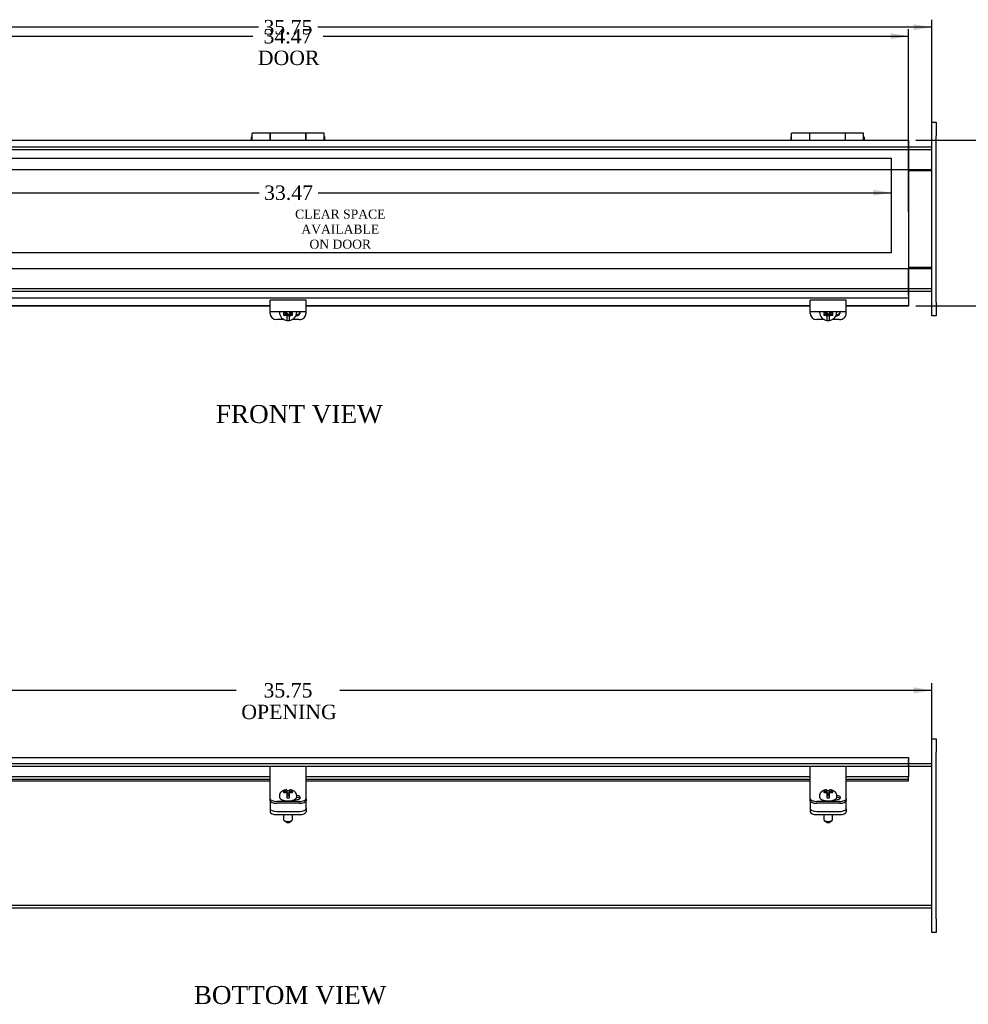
# Model space of a CAD drawing. Header units: inches. Extents: x 2 to 89.5, y 0.7 to 59.6.
# Tile 2 of 5: x 28.3 to 54.7, y 0.7 to 28. Entities that reach past the tile are written whole.
import ezdxf
from ezdxf.enums import TextEntityAlignment as Align
from ezdxf.lldxf.tags import DXFTag

# ---------------------------------------------------------------- set-up
doc = ezdxf.new("R2010")
doc.units = ezdxf.units.IN
doc.header["$MEASUREMENT"] = 0
for name, color, linetype in [('COM40176', 7, 'CONTINUOUS'), ('COM49232', 7, 'CONTINUOUS'), ('COM49233', 7, 'CONTINUOUS'), ('COM50014', 7, 'CONTINUOUS'), ('COM52631', 7, 'CONTINUOUS'), ('COM71012', 7, 'CONTINUOUS'), ('DEFAULT', 7, 'CONTINUOUS'), ('DV1_DEFAULT', 7, 'CONTINUOUS'), ('GSK11095', 7, 'CONTINUOUS'), ('HNG11000', 7, 'CONTINUOUS'), ('SCS19419', 7, 'CONTINUOUS')]:
    doc.layers.add(name, color=color, linetype=linetype)
doc.styles.add('SEACAD_TIMES_NEW_ROMAN', font='times.ttf')
tags = doc.linetypes.add('HIDDEN2', pattern=[0.1875, 0.125, -0.0625]).pattern_tags.tags
tags[6:7] = [DXFTag(74, 4), DXFTag(75, 0), DXFTag(340, '0'), DXFTag(46, 0.0), DXFTag(50, 0.0), DXFTag(44, 0.0), DXFTag(45, 0.0)]
tags[4:5] = [DXFTag(74, 4), DXFTag(75, 0), DXFTag(340, '0'), DXFTag(46, 0.0), DXFTag(50, 0.0), DXFTag(44, 0.0), DXFTag(45, 0.0)]

# ---------------------------------------------------------------- blocks, each defined once
blk = doc.blocks.new('GDIMGGROUP2')
at = {"layer": 'DEFAULT', "linetype": 'Continuous'}
for points in [[(18.405, 27.89), (17.905, 27.807), (18.405, 27.724)], [(53.155, 27.89), (53.155, 27.724), (53.655, 27.807)]]:
    blk.add_hatch(color=136, dxfattribs=at).paths.add_polyline_path(points)
at = {"layer": 'DEFAULT', "color": 136, "linetype": 'Continuous'}
for p, q in [((17.905, 24.994), (17.905, 28.007)), ((53.655, 24.994), (53.655, 28.007)), ((34.958, 27.807), (17.905, 27.807)), ((53.655, 27.807), (36.603, 27.807))]:
    blk.add_line(p, q, dxfattribs=at)
at = {"layer": 'DEFAULT', "color": 136, "linetype": 'Continuous', "style": 'SEACAD_TIMES_NEW_ROMAN'}
blk.add_text('35.75', height=0.4, dxfattribs=at).set_placement((35.098, 28.007), align=Align.TOP_LEFT)
blk = doc.blocks.new('GDIMGGROUP3')
at = {"layer": 'DEFAULT', "linetype": 'Continuous'}
for points in [[(19.046, 27.639), (18.546, 27.555), (19.046, 27.472)], [(52.514, 27.639), (52.514, 27.472), (53.014, 27.555)]]:
    blk.add_hatch(color=136, dxfattribs=at).paths.add_polyline_path(points)
at = {"layer": 'DEFAULT', "color": 136, "linetype": 'Continuous'}
for p, q in [((18.546, 24.762), (18.546, 27.755)), ((53.014, 22.682), (53.014, 27.755)), ((18.546, 27.555), (34.801, 27.555)), ((36.759, 27.555), (53.014, 27.555))]:
    blk.add_line(p, q, dxfattribs=at)
at = {"layer": 'DEFAULT', "color": 136, "linetype": 'Continuous', "style": 'SEACAD_TIMES_NEW_ROMAN'}
for s, p in [('34.47', (35.098, 27.755)), ('DOOR', (34.941, 27.155))]:
    blk.add_text(s, height=0.4, dxfattribs=at).set_placement(p, align=Align.TOP_LEFT)
blk = doc.blocks.new('GDIMGGROUP4')
at = {"layer": 'DEFAULT', "linetype": 'Continuous'}
for points in [[(56.259, 24.17), (56.176, 24.67), (56.093, 24.17)], [(56.259, 20.576), (56.093, 20.576), (56.176, 20.076)]]:
    blk.add_hatch(color=136, dxfattribs=at).paths.add_polyline_path(points)
at = {"layer": 'DEFAULT', "color": 136, "linetype": 'Continuous'}
for p, q in [((53.214, 24.67), (56.376, 24.67)), ((56.176, 24.67), (56.176, 23.183)), ((56.176, 22.043), (56.176, 20.076)), ((53.214, 20.076), (56.376, 20.076))]:
    blk.add_line(p, q, dxfattribs=at)
at = {"layer": 'DEFAULT', "color": 136, "linetype": 'Continuous', "style": 'SEACAD_TIMES_NEW_ROMAN'}
for s, p in [('4.59', (55.645, 23.043)), ('DOOR', (55.337, 22.443))]:
    blk.add_text(s, height=0.4, dxfattribs=at).set_placement(p, align=Align.TOP_LEFT)
blk = doc.blocks.new('GDIMGGROUP7')
at = {"layer": 'DEFAULT', "linetype": 'Continuous'}
for points in [[(18.405, 9.483), (17.905, 9.4), (18.405, 9.316)], [(53.155, 9.483), (53.155, 9.316), (53.655, 9.4)]]:
    blk.add_hatch(color=136, dxfattribs=at).paths.add_polyline_path(points)
at = {"layer": 'DEFAULT', "color": 136, "linetype": 'Continuous'}
for p, q in [((17.905, 5.567), (17.905, 9.6)), ((53.655, 5.567), (53.655, 9.6)), ((17.905, 9.4), (34.342, 9.4)), ((37.219, 9.4), (53.655, 9.4))]:
    blk.add_line(p, q, dxfattribs=at)
at = {"layer": 'DEFAULT', "color": 136, "linetype": 'Continuous', "style": 'SEACAD_TIMES_NEW_ROMAN'}
for s, p in [('35.75', (35.098, 9.6)), ('OPENING', (34.482, 9))]:
    blk.add_text(s, height=0.4, dxfattribs=at).set_placement(p, align=Align.TOP_LEFT)
blk = doc.blocks.new('GDIMGGROUP8')
at = {"layer": 'DEFAULT', "linetype": 'Continuous'}
for points in [[(19.562, 23.129), (19.562, 23.296), (19.062, 23.212)], [(52.03, 23.129), (52.53, 23.212), (52.03, 23.296)]]:
    blk.add_hatch(color=136, dxfattribs=at).paths.add_polyline_path(points)
at = {"layer": 'DEFAULT', "color": 136, "linetype": 'Continuous'}
for p, q in [((19.062, 23.212), (34.974, 23.212)), ((36.619, 23.212), (52.53, 23.212))]:
    blk.add_line(p, q, dxfattribs=at)
at = {"layer": 'DEFAULT', "color": 136, "linetype": 'Continuous', "style": 'SEACAD_TIMES_NEW_ROMAN'}
blk.add_text('33.47', height=0.4, dxfattribs=at).set_placement((35.114, 23.412), align=Align.TOP_LEFT)

msp = doc.modelspace()

# ---------------------------------------------------------------- linework, layer by layer
at = {"layer": 'COM40176', "color": 7, "linetype": 'Continuous'}
for p, q in [((35.28, 20.007), (35.28, 20.232)), ((36.28, 20.232), (35.28, 20.232)), ((36.28, 20.007), (36.28, 20.232)), ((50.28, 20.007), (50.28, 20.232)), ((51.28, 20.232), (50.28, 20.232)), ((51.28, 20.007), (51.28, 20.232)), ((35.28, 19.913), (35.28, 20.007)), ((36.28, 19.913), (36.28, 20.007)), ((50.28, 19.913), (50.28, 20.007)), ((51.28, 19.913), (51.28, 20.007)), ((35.28, 19.86), (35.28, 19.913)), ((35.28, 19.913), (36.28, 19.913)), ((35.67, 19.689), (35.468, 19.689)), ((36.092, 19.689), (35.89, 19.689)), ((36.28, 19.86), (36.28, 19.913)), ((50.28, 19.86), (50.28, 19.913)), ((50.28, 19.913), (51.28, 19.913)), ((50.67, 19.689), (50.468, 19.689)), ((51.092, 19.689), (50.89, 19.689)), ((51.28, 19.86), (51.28, 19.913)), ((35.28, 7.162), (35.28, 7.284)), ((36.28, 7.284), (35.28, 7.284)), ((35.28, 6.582), (35.28, 7.162)), ((36.28, 7.162), (36.28, 7.284)), ((36.28, 6.582), (36.28, 7.162)), ((50.28, 7.162), (50.28, 7.284)), ((51.28, 7.284), (50.28, 7.284)), ((50.28, 6.582), (50.28, 7.162)), ((51.28, 7.162), (51.28, 7.284)), ((51.28, 6.582), (51.28, 7.162)), ((35.28, 6.543), (35.28, 6.582)), ((36.28, 6.543), (36.28, 6.582)), ((50.28, 6.543), (50.28, 6.582)), ((51.28, 6.543), (51.28, 6.582)), ((35.28, 6.395), (35.28, 6.543)), ((35.28, 6.343), (35.28, 6.395)), ((36.092, 6.315), (35.468, 6.315)), ((35.953, 6.362), (35.984, 6.362)), ((36.28, 6.395), (36.28, 6.543)), ((36.28, 6.395), (36.28, 6.343)), ((50.28, 6.395), (50.28, 6.543)), ((50.28, 6.343), (50.28, 6.395)), ((51.092, 6.315), (50.468, 6.315)), ((50.953, 6.362), (50.984, 6.362)), ((51.28, 6.395), (51.28, 6.543)), ((51.28, 6.395), (51.28, 6.343)), ((36.092, 6.264), (35.468, 6.264)), ((51.092, 6.264), (50.468, 6.264))]:
    msp.add_line(p, q, dxfattribs=at)
for centre, major_axis, ratio, start_param, end_param in [((35.468, 19.86), (-0.188, 0), 0.906308, 0, 1.570796), ((35.984, 19.916), (-0.141, 0), 0.906308, 1.64793, 3.121159), ((35.984, 19.94), (-0.14, 0), 0.906308, 1.73251, 2.930417), ((36.092, 19.86), (-0.188, 0), 0.906308, 1.570796, 3.141593), ((50.468, 19.86), (-0.188, 0), 0.906308, 0, 1.570796), ((50.984, 19.916), (-0.14, 0), 0.906308, 1.64793, 3.121159), ((50.984, 19.94), (-0.14, 0), 0.906308, 1.73251, 2.930417), ((51.092, 19.86), (-0.188, 0), 0.906308, 1.570796, 3.141593), ((35.468, 6.395), (-0.188, 0), 0.422618, 0, 1.570796), ((35.468, 6.343), (0.188, 0), 0.422618, 3.141593, 4.712389), ((35.984, 6.421), (-0.141, 0), 0.422618, 1.570796, 4.452234), ((35.984, 6.369), (-0.14, 0), 0.422618, 3.591638, 4.468206), ((36.092, 6.395), (-0.188, 0), 0.422618, 1.570796, 3.141593), ((36.092, 6.343), (0.188, 0), 0.422618, 4.712389, 6.283185), ((50.468, 6.395), (-0.188, 0), 0.422618, 0, 1.570796), ((50.468, 6.343), (0.188, 0), 0.422618, 3.141593, 4.712389), ((50.984, 6.421), (-0.14, 0), 0.422618, 1.570796, 4.452234), ((50.984, 6.369), (-0.14, 0), 0.422618, 3.591638, 4.468206), ((51.092, 6.395), (-0.188, 0), 0.422618, 1.570796, 3.141593), ((51.092, 6.343), (0.188, 0), 0.422618, 4.712389, 6.283185)]:
    msp.add_ellipse(centre, major_axis=major_axis, ratio=ratio, start_param=start_param, end_param=end_param, dxfattribs=at)
at = {"layer": 'COM49232', "color": 7, "linetype": 'HIDDEN2'}
for p, q in [((17.905, 24.41), (53.655, 24.41)), ((18.546, 24.482), (53.014, 24.482)), ((18.546, 23.857), (53.014, 23.857)), ((18.546, 21.107), (53.014, 21.107)), ((17.905, 20.554), (53.655, 20.554)), ((18.546, 20.482), (53.014, 20.482)), ((17.905, 7.294), (53.655, 7.294)), ((18.546, 7.366), (53.014, 7.366)), ((17.905, 3.438), (53.655, 3.438))]:
    msp.add_line(p, q, dxfattribs=at)
at = {"layer": 'COM49232', "color": 7, "linetype": 'Continuous'}
for p, q in [((53.014, 24.482), (53.655, 24.482)), ((53.014, 23.857), (53.655, 23.857)), ((53.014, 21.107), (53.655, 21.107)), ((53.014, 20.482), (53.655, 20.482)), ((53.014, 7.366), (53.655, 7.366)), ((17.905, 3.366), (53.655, 3.366))]:
    msp.add_line(p, q, dxfattribs=at)
at = {"layer": 'COM49233', "color": 7, "linetype": 'Continuous'}
for p, q in [((18.546, 24.67), (53.014, 24.67)), ((53.014, 24.67), (53.014, 24.562)), ((53.014, 24.562), (53.014, 20.403)), ((18.546, 20.295), (53.014, 20.295)), ((53.014, 20.403), (53.014, 20.295)), ((53.014, 20.295), (53.014, 20.25)), ((53.014, 20.25), (53.014, 20.076)), ((35.28, 20.076), (21.28, 20.076)), ((35.28, 20.059), (21.28, 20.059)), ((50.28, 20.076), (36.28, 20.076)), ((50.28, 20.059), (36.28, 20.059)), ((53.014, 20.076), (51.28, 20.076)), ((53.014, 20.059), (51.28, 20.059)), ((53.014, 20.059), (53.014, 20.076)), ((18.546, 7.538), (53.014, 7.538)), ((53.014, 7.538), (53.014, 7.43)), ((53.014, 7.43), (53.014, 6.999)), ((35.28, 6.999), (21.28, 6.999)), ((35.28, 6.929), (21.28, 6.929)), ((21.28, 6.883), (35.28, 6.883)), ((50.28, 6.999), (36.28, 6.999)), ((50.28, 6.929), (36.28, 6.929)), ((36.28, 6.883), (50.28, 6.883)), ((53.014, 6.999), (51.28, 6.999)), ((53.014, 6.929), (51.28, 6.929)), ((51.28, 6.883), (53.014, 6.883)), ((53.014, 6.929), (53.014, 6.999)), ((53.014, 6.886), (53.014, 6.929)), ((53.014, 6.886), (53.014, 6.883))]:
    msp.add_line(p, q, dxfattribs=at)
at = {"layer": 'COM50014', "color": 7, "linetype": 'Continuous'}
for p, q in [((53.014, 23.826), (53.655, 23.826)), ((53.655, 21.138), (53.014, 21.138))]:
    msp.add_line(p, q, dxfattribs=at)
at = {"layer": 'COM52631', "color": 7, "linetype": 'Continuous'}
for p, q in [((36.007, 19.819), (36.028, 19.819)), ((51.007, 19.819), (51.028, 19.819)), ((35.28, 6.333), (35.28, 6.343)), ((35.28, 6.333), (35.28, 6.289)), ((35.28, 6.289), (35.28, 6.117)), ((36.28, 6.343), (36.28, 6.333)), ((36.28, 6.289), (36.28, 6.333)), ((36.28, 6.117), (36.28, 6.289)), ((50.28, 6.333), (50.28, 6.343)), ((50.28, 6.333), (50.28, 6.289)), ((50.28, 6.289), (50.28, 6.117)), ((51.28, 6.343), (51.28, 6.333)), ((51.28, 6.289), (51.28, 6.333)), ((51.28, 6.117), (51.28, 6.289)), ((35.28, 6.117), (35.28, 6.03)), ((35.468, 6.037), (36.092, 6.037)), ((36.28, 6.117), (36.28, 6.03)), ((50.28, 6.117), (50.28, 6.03)), ((50.468, 6.037), (51.092, 6.037)), ((51.28, 6.117), (51.28, 6.03)), ((35.468, 5.951), (36.092, 5.951)), ((50.468, 5.951), (51.092, 5.951))]:
    msp.add_line(p, q, dxfattribs=at)
for centre, start_param, end_param in [((35.468, 6.117), 0, 1.570796), ((35.468, 6.03), 0, 1.570796), ((36.092, 6.117), 1.570796, 3.141593), ((36.092, 6.03), 1.570796, 3.141593), ((50.468, 6.117), 0, 1.570796), ((50.468, 6.03), 0, 1.570796), ((51.092, 6.117), 1.570796, 3.141593), ((51.092, 6.03), 1.570796, 3.141593)]:
    msp.add_ellipse(centre, major_axis=(-0.188, 0), ratio=0.422618, start_param=start_param, end_param=end_param, dxfattribs=at)
at = {"layer": 'COM71012', "color": 7, "linetype": 'Continuous'}
for p, q in [((53.655, 25.169), (53.78, 25.169)), ((53.655, 24.794), (53.655, 25.169)), ((53.78, 25.169), (53.78, 24.794)), ((53.655, 20.169), (53.655, 24.794)), ((53.78, 20.169), (53.78, 24.794)), ((53.655, 19.794), (53.655, 20.169)), ((53.78, 20.169), (53.78, 19.794)), ((53.78, 19.794), (53.655, 19.794)), ((53.655, 7.679), (53.655, 8.054)), ((53.655, 8.054), (53.78, 8.054)), ((53.78, 8.054), (53.78, 7.679)), ((53.655, 3.054), (53.655, 7.679)), ((53.78, 3.054), (53.78, 7.679)), ((53.655, 2.679), (53.655, 3.054)), ((53.78, 3.054), (53.78, 2.679)), ((53.78, 2.679), (53.655, 2.679))]:
    msp.add_line(p, q, dxfattribs=at)
at = {"layer": 'DV1_DEFAULT', "color": 7, "linetype": 'HIDDEN2'}
for p, q in [((19.062, 24.169), (52.53, 24.169)), ((52.53, 24.169), (52.53, 21.545)), ((52.53, 21.545), (19.062, 21.545))]:
    msp.add_line(p, q, dxfattribs=at)
at = {"layer": 'GSK11095', "color": 7, "linetype": 'Continuous'}
for p, q in [((53.014, 24.598), (53.014, 24.598)), ((53.014, 24.598), (53.014, 24.598)), ((53.014, 23.848), (53.014, 24.598)), ((53.014, 23.848), (53.014, 23.848)), ((53.014, 23.848), (53.014, 23.848)), ((53.014, 21.117), (53.014, 21.117)), ((53.014, 21.117), (53.014, 21.117)), ((53.014, 20.367), (53.014, 21.117)), ((53.014, 20.367), (53.014, 20.367)), ((53.014, 20.367), (53.014, 20.367)), ((53.014, 7.466), (53.014, 7.466)), ((53.014, 7.466), (53.014, 7.466)), ((53.014, 7.279), (53.014, 7.466)), ((53.014, 7.279), (53.014, 7.279)), ((53.014, 7.279), (53.014, 7.279))]:
    msp.add_line(p, q, dxfattribs=at)
at = {"layer": 'HNG11000', "color": 7, "linetype": 'Continuous'}
for p, q in [((34.755, 24.732), (34.755, 24.67)), ((34.78, 24.67), (34.78, 24.86)), ((35.28, 24.86), (34.78, 24.86)), ((35.28, 24.86), (35.28, 24.67)), ((35.285, 24.782), (35.28, 24.782)), ((35.285, 24.67), (35.285, 24.86)), ((36.275, 24.86), (35.285, 24.86)), ((36.275, 24.67), (36.275, 24.86)), ((36.28, 24.782), (36.275, 24.782)), ((36.28, 24.67), (36.28, 24.86)), ((36.78, 24.86), (36.28, 24.86)), ((36.78, 24.67), (36.78, 24.86)), ((36.805, 24.67), (36.805, 24.732)), ((49.739, 24.732), (49.739, 24.67)), ((49.764, 24.67), (49.764, 24.86)), ((50.264, 24.86), (49.764, 24.86)), ((50.264, 24.86), (50.264, 24.67)), ((50.269, 24.782), (50.264, 24.782)), ((50.269, 24.67), (50.269, 24.86)), ((51.259, 24.86), (50.269, 24.86)), ((51.259, 24.67), (51.259, 24.86)), ((51.264, 24.782), (51.259, 24.782)), ((51.264, 24.67), (51.264, 24.86)), ((51.764, 24.86), (51.264, 24.86)), ((51.764, 24.67), (51.764, 24.86)), ((51.789, 24.67), (51.789, 24.732))]:
    msp.add_line(p, q, dxfattribs=at)
for centre, start, end in [((34.805, 24.732), 120, 180), ((36.755, 24.732), 0, 60), ((49.789, 24.732), 120, 180), ((51.739, 24.732), 0, 60)]:
    msp.add_arc(centre, 0.05, start, end, dxfattribs=at)
at = {"layer": 'SCS19419', "color": 7, "linetype": 'Continuous'}
for p, q in [((35.54, 19.905), (35.54, 19.892)), ((35.657, 19.874), (35.657, 19.81)), ((35.665, 19.873), (35.657, 19.874)), ((35.657, 19.842), (35.723, 19.842)), ((35.657, 19.81), (35.665, 19.81)), ((35.722, 19.873), (35.665, 19.873)), ((35.665, 19.81), (35.722, 19.81)), ((35.707, 19.873), (35.707, 19.852)), ((35.757, 19.871), (35.707, 19.871)), ((35.707, 19.852), (35.757, 19.852)), ((35.722, 19.873), (35.747, 19.896)), ((35.722, 19.81), (35.722, 19.837)), ((35.747, 19.787), (35.722, 19.81)), ((35.747, 19.913), (35.747, 19.896)), ((35.757, 19.898), (35.747, 19.898)), ((35.747, 19.815), (35.747, 19.787)), ((35.747, 19.787), (35.747, 19.737)), ((35.747, 19.737), (35.747, 19.666)), ((35.757, 19.913), (35.757, 19.898)), ((35.757, 19.871), (35.757, 19.852)), ((35.757, 19.852), (35.757, 19.807)), ((35.807, 19.826), (35.757, 19.826)), ((35.757, 19.807), (35.807, 19.807)), ((35.807, 19.898), (35.807, 19.913)), ((35.817, 19.898), (35.807, 19.898)), ((35.807, 19.871), (35.807, 19.852)), ((35.857, 19.871), (35.807, 19.871)), ((35.807, 19.852), (35.857, 19.852)), ((35.807, 19.819), (35.807, 19.852)), ((35.807, 19.819), (35.807, 19.819)), ((35.807, 19.807), (35.807, 19.819)), ((35.817, 19.896), (35.817, 19.913)), ((35.817, 19.896), (35.842, 19.873)), ((35.817, 19.787), (35.817, 19.815)), ((35.842, 19.81), (35.817, 19.787)), ((35.817, 19.738), (35.817, 19.787)), ((35.817, 19.666), (35.817, 19.738)), ((35.84, 19.842), (35.907, 19.842)), ((35.895, 19.873), (35.842, 19.873)), ((35.842, 19.837), (35.842, 19.81)), ((35.842, 19.81), (35.895, 19.81)), ((35.857, 19.852), (35.857, 19.873)), ((35.907, 19.874), (35.895, 19.873)), ((35.895, 19.81), (35.907, 19.81)), ((35.907, 19.81), (35.907, 19.874)), ((36.02, 19.892), (36.02, 19.905)), ((50.54, 19.905), (50.54, 19.892)), ((50.657, 19.874), (50.657, 19.81)), ((50.665, 19.873), (50.657, 19.874)), ((50.657, 19.842), (50.723, 19.842)), ((50.657, 19.81), (50.665, 19.81)), ((50.722, 19.873), (50.665, 19.873)), ((50.665, 19.81), (50.722, 19.81)), ((50.707, 19.873), (50.707, 19.852)), ((50.757, 19.871), (50.707, 19.871)), ((50.707, 19.852), (50.757, 19.852)), ((50.722, 19.873), (50.747, 19.896)), ((50.722, 19.81), (50.722, 19.837)), ((50.747, 19.787), (50.722, 19.81)), ((50.747, 19.913), (50.747, 19.896)), ((50.757, 19.898), (50.747, 19.898)), ((50.747, 19.815), (50.747, 19.787)), ((50.747, 19.787), (50.747, 19.737)), ((50.747, 19.737), (50.747, 19.666)), ((50.757, 19.913), (50.757, 19.898)), ((50.757, 19.871), (50.757, 19.852)), ((50.757, 19.852), (50.757, 19.807)), ((50.807, 19.826), (50.757, 19.826)), ((50.757, 19.807), (50.807, 19.807)), ((50.807, 19.898), (50.807, 19.913)), ((50.817, 19.898), (50.807, 19.898)), ((50.807, 19.871), (50.807, 19.852)), ((50.857, 19.871), (50.807, 19.871)), ((50.807, 19.852), (50.857, 19.852)), ((50.807, 19.819), (50.807, 19.852)), ((50.807, 19.819), (50.807, 19.819)), ((50.807, 19.807), (50.807, 19.819)), ((50.817, 19.896), (50.817, 19.913)), ((50.817, 19.896), (50.842, 19.873)), ((50.817, 19.787), (50.817, 19.815)), ((50.842, 19.81), (50.817, 19.787)), ((50.817, 19.738), (50.817, 19.787)), ((50.817, 19.666), (50.817, 19.738)), ((50.84, 19.842), (50.907, 19.842)), ((50.895, 19.873), (50.842, 19.873)), ((50.842, 19.837), (50.842, 19.81)), ((50.842, 19.81), (50.895, 19.81)), ((50.857, 19.852), (50.857, 19.873)), ((50.907, 19.874), (50.895, 19.873)), ((50.895, 19.81), (50.907, 19.81)), ((50.907, 19.81), (50.907, 19.874)), ((51.02, 19.892), (51.02, 19.905)), ((35.657, 6.594), (35.657, 6.565)), ((35.665, 6.594), (35.657, 6.594)), ((35.657, 6.565), (35.665, 6.565)), ((35.722, 6.594), (35.665, 6.594)), ((35.665, 6.565), (35.722, 6.565)), ((35.722, 6.594), (35.747, 6.605)), ((35.722, 6.565), (35.722, 6.594)), ((35.747, 6.554), (35.722, 6.565)), ((35.747, 6.628), (35.747, 6.64)), ((35.747, 6.628), (35.747, 6.605)), ((35.747, 6.605), (35.747, 6.554)), ((35.817, 6.64), (35.817, 6.628)), ((35.817, 6.605), (35.817, 6.628)), ((35.817, 6.554), (35.817, 6.605)), ((35.817, 6.605), (35.842, 6.594)), ((35.842, 6.565), (35.817, 6.554)), ((35.895, 6.594), (35.842, 6.594)), ((35.842, 6.594), (35.842, 6.565)), ((35.842, 6.565), (35.895, 6.565)), ((35.907, 6.594), (35.895, 6.594)), ((35.895, 6.565), (35.907, 6.564)), ((35.907, 6.564), (35.907, 6.594)), ((50.657, 6.594), (50.657, 6.565)), ((50.665, 6.594), (50.657, 6.594)), ((50.657, 6.565), (50.665, 6.565)), ((50.722, 6.594), (50.665, 6.594)), ((50.665, 6.565), (50.722, 6.565)), ((50.722, 6.594), (50.747, 6.605)), ((50.722, 6.565), (50.722, 6.594)), ((50.747, 6.554), (50.722, 6.565)), ((50.747, 6.628), (50.747, 6.64)), ((50.747, 6.628), (50.747, 6.605)), ((50.747, 6.605), (50.747, 6.554)), ((50.817, 6.64), (50.817, 6.628)), ((50.817, 6.605), (50.817, 6.628)), ((50.817, 6.554), (50.817, 6.605)), ((50.817, 6.605), (50.842, 6.594)), ((50.842, 6.565), (50.817, 6.554)), ((50.895, 6.594), (50.842, 6.594)), ((50.842, 6.594), (50.842, 6.565)), ((50.842, 6.565), (50.895, 6.565)), ((50.907, 6.594), (50.895, 6.594)), ((50.895, 6.565), (50.907, 6.564)), ((50.907, 6.564), (50.907, 6.594)), ((35.54, 6.471), (35.54, 6.444)), ((35.747, 6.554), (35.747, 6.531)), ((35.747, 6.531), (35.747, 6.426)), ((35.757, 6.523), (35.747, 6.523)), ((35.747, 6.502), (35.757, 6.502)), ((35.757, 6.544), (35.757, 6.523)), ((35.807, 6.544), (35.757, 6.544)), ((35.757, 6.502), (35.757, 6.523)), ((35.757, 6.503), (35.807, 6.503)), ((35.757, 6.502), (35.757, 6.481)), ((35.757, 6.481), (35.807, 6.481)), ((35.807, 6.537), (35.807, 6.544)), ((35.807, 6.537), (35.807, 6.537)), ((35.807, 6.523), (35.807, 6.537)), ((35.817, 6.523), (35.807, 6.523)), ((35.807, 6.502), (35.807, 6.523)), ((35.807, 6.502), (35.817, 6.502)), ((35.807, 6.486), (35.807, 6.502)), ((35.807, 6.481), (35.807, 6.486)), ((35.817, 6.531), (35.817, 6.554)), ((35.817, 6.426), (35.817, 6.531)), ((36.02, 6.444), (36.02, 6.471)), ((50.54, 6.471), (50.54, 6.444)), ((50.747, 6.554), (50.747, 6.531)), ((50.747, 6.531), (50.747, 6.426)), ((50.757, 6.523), (50.747, 6.523)), ((50.747, 6.502), (50.757, 6.502)), ((50.757, 6.544), (50.757, 6.523)), ((50.807, 6.544), (50.757, 6.544)), ((50.757, 6.502), (50.757, 6.523)), ((50.757, 6.503), (50.807, 6.503)), ((50.757, 6.502), (50.757, 6.481)), ((50.757, 6.481), (50.807, 6.481)), ((50.807, 6.537), (50.807, 6.544)), ((50.807, 6.537), (50.807, 6.537)), ((50.807, 6.523), (50.807, 6.537)), ((50.817, 6.523), (50.807, 6.523)), ((50.807, 6.502), (50.807, 6.523)), ((50.807, 6.502), (50.817, 6.502)), ((50.807, 6.486), (50.807, 6.502)), ((50.807, 6.481), (50.807, 6.486)), ((50.817, 6.531), (50.817, 6.554)), ((50.817, 6.426), (50.817, 6.531)), ((51.02, 6.444), (51.02, 6.471)), ((35.657, 5.951), (35.657, 5.813)), ((35.671, 5.789), (35.724, 5.746)), ((35.836, 5.746), (35.889, 5.789)), ((35.903, 5.813), (35.903, 5.951)), ((50.657, 5.951), (50.657, 5.813)), ((50.671, 5.789), (50.724, 5.746)), ((50.836, 5.746), (50.889, 5.789)), ((50.903, 5.813), (50.903, 5.951))]:
    msp.add_line(p, q, dxfattribs=at)
for centre, radius, start, end in [((35.772, 19.896), 0.231, 180.447, 264.1191), ((35.807, 19.783), 0.0236, 88.9715, 90), ((35.789, 19.897), 0.231, 276.5791, 358.6575), ((35.79, 19.895), 0.231, 3.2618, 4.5861), ((50.772, 19.896), 0.231, 180.447, 264.1191), ((50.807, 19.783), 0.0236, 88.9715, 90), ((50.789, 19.897), 0.231, 276.5791, 358.6575), ((50.79, 19.895), 0.231, 3.2618, 4.5861), ((35.759, 19.737), 0.0719, 259.6722, 267.696), ((35.803, 19.735), 0.0702, 272.8998, 281.1356), ((50.759, 19.737), 0.0719, 259.6722, 267.696), ((50.803, 19.735), 0.0702, 272.8998, 281.1356), ((35.758, 6.425), 0.0111, 177.5964, 264.1762), ((35.807, 6.555), 0.011, 270, 272.2047), ((35.807, 6.492), 0.011, 270, 272.2047), ((35.805, 6.426), 0.0112, 276.1761, 2.3347), ((50.758, 6.425), 0.0111, 177.5964, 264.1762), ((50.807, 6.555), 0.011, 270, 272.2047), ((50.807, 6.492), 0.011, 270, 272.2047), ((50.805, 6.426), 0.0112, 276.1761, 2.3347)]:
    msp.add_arc(centre, radius, start, end, dxfattribs=at)
for centre, major_axis, ratio, start_param, end_param in [((35.78, 19.905), (-0.24, 0), 0.906308, 6.246565, 6.283185), ((35.757, 19.837), (-0.035, 0), 0.422618, 5.993434, 6.283185), ((35.757, 19.815), (0.01, 0), 0.422618, 1.570796, 3.141593), ((35.807, 19.815), (0.01, 0), 0.422618, 0, 1.528344), ((35.807, 19.837), (-0.035, 0), 0.422618, 3.141593, 3.431344), ((35.78, 19.905), (-0.24, 0), 0.906308, 3.141593, 3.153418), ((50.78, 19.905), (0.24, 0), 0.906308, 3.104972, 3.141593), ((50.757, 19.837), (-0.035, 0), 0.422618, 5.993434, 6.283185), ((50.757, 19.815), (0.01, 0), 0.422618, 1.570796, 3.141593), ((50.807, 19.815), (0.01, 0), 0.422618, 0, 1.528344), ((50.807, 19.837), (-0.035, 0), 0.422618, 3.141593, 3.431344), ((50.78, 19.905), (0.24, 0), 0.906308, 0, 0.011826), ((35.78, 19.873), (-0.231, 0), 0.906308, 1.468738, 1.685388), ((50.78, 19.873), (-0.231, 0), 0.906308, 1.468738, 1.685388), ((35.78, 6.512), (0.231, 0), 0.422618, 1.456205, 1.672855), ((50.78, 6.512), (0.231, 0), 0.422618, 1.456205, 1.672855), ((35.757, 6.546), (-0.01, 0), 0.906308, 0, 1.570796), ((35.757, 6.495), (0.01, 0), 0.906308, 3.141593, 4.712389), ((35.78, 6.512), (-0.231, 0), 0.422618, 1.468738, 1.685388), ((35.807, 6.546), (-0.01, 0), 0.906308, 1.613249, 3.141593), ((35.807, 6.495), (0.01, 0), 0.906308, 4.754841, 6.283185), ((50.757, 6.546), (-0.01, 0), 0.906308, 0, 1.570796), ((50.757, 6.495), (0.01, 0), 0.906308, 3.141593, 4.712389), ((50.78, 6.512), (-0.231, 0), 0.422618, 1.468738, 1.685388), ((50.807, 6.546), (-0.01, 0), 0.906308, 1.613249, 3.141593), ((50.807, 6.495), (0.01, 0), 0.906308, 4.754841, 6.283185), ((35.78, 5.813), (0.123, 0), 0.422618, 3.141593, 6.283185), ((35.78, 5.758), (0.063, 0), 0.422618, 3.626705, 5.798073), ((50.78, 5.813), (0.123, 0), 0.422618, 3.141593, 6.283185), ((50.78, 5.758), (-0.063, 0), 0.422618, 0.485112, 2.65648)]:
    msp.add_ellipse(centre, major_axis=major_axis, ratio=ratio, start_param=start_param, end_param=end_param, dxfattribs=at)
for points, knots in [([(35.723, 19.842), (35.728, 19.837), (35.733, 19.833), (35.741, 19.827), (35.744, 19.824), (35.748, 19.822), (35.75, 19.821), (35.753, 19.82), (35.755, 19.819), (35.757, 19.819)], [0, 0, 0, 0, 0.5, 0.5, 0.75, 0.75, 0.875, 0.875, 1, 1, 1, 1]), ([(35.807, 19.819), (35.809, 19.819), (35.81, 19.82), (35.814, 19.821), (35.815, 19.822), (35.819, 19.825), (35.822, 19.827), (35.83, 19.833), (35.835, 19.837), (35.84, 19.842)], [0, 0, 0, 0, 0.125, 0.125, 0.25, 0.25, 0.5, 0.5, 1, 1, 1, 1]), ([(50.723, 19.842), (50.728, 19.837), (50.733, 19.833), (50.741, 19.827), (50.744, 19.824), (50.748, 19.822), (50.75, 19.821), (50.753, 19.82), (50.755, 19.819), (50.757, 19.819)], [0, 0, 0, 0, 0.5, 0.5, 0.75, 0.75, 0.875, 0.875, 1, 1, 1, 1]), ([(50.807, 19.819), (50.809, 19.819), (50.81, 19.82), (50.814, 19.821), (50.815, 19.822), (50.819, 19.825), (50.822, 19.827), (50.83, 19.833), (50.835, 19.837), (50.84, 19.842)], [0, 0, 0, 0, 0.125, 0.125, 0.25, 0.25, 0.5, 0.5, 1, 1, 1, 1]), ([(35.746, 6.64), (35.739, 6.639), (35.724, 6.638), (35.697, 6.633), (35.668, 6.625), (35.641, 6.615), (35.617, 6.602), (35.597, 6.587), (35.58, 6.571), (35.565, 6.553), (35.554, 6.534), (35.546, 6.513), (35.541, 6.491), (35.541, 6.478), (35.54, 6.471)], [0, 0, 0, 0, 0.063961, 0.160648, 0.261208, 0.367743, 0.461131, 0.547459, 0.628683, 0.706754, 0.782955, 0.858096, 0.932702, 1, 1, 1, 1]), ([(35.747, 6.615), (35.747, 6.614), (35.748, 6.612), (35.751, 6.609), (35.754, 6.609), (35.757, 6.609)], [0, 0, 0, 0, 0.5, 0.5, 1, 1, 1, 1]), ([(35.807, 6.609), (35.809, 6.609), (35.812, 6.609), (35.816, 6.612), (35.817, 6.613), (35.817, 6.615)], [0, 0, 0, 0, 0.5, 0.5, 1, 1, 1, 1]), ([(36.02, 6.471), (36.02, 6.479), (36.019, 6.492), (36.014, 6.514), (36.006, 6.535), (35.995, 6.553), (35.981, 6.571), (35.965, 6.586), (35.946, 6.6), (35.925, 6.612), (35.901, 6.622), (35.874, 6.63), (35.845, 6.637), (35.827, 6.639), (35.817, 6.64)], [0, 0, 0, 0, 0.070282, 0.147466, 0.222982, 0.297817, 0.373082, 0.450159, 0.5308, 0.617044, 0.710357, 0.809465, 0.908817, 1, 1, 1, 1]), ([(50.746, 6.64), (50.739, 6.639), (50.724, 6.638), (50.697, 6.633), (50.668, 6.625), (50.641, 6.615), (50.617, 6.602), (50.597, 6.587), (50.58, 6.571), (50.565, 6.553), (50.554, 6.534), (50.546, 6.513), (50.541, 6.491), (50.541, 6.478), (50.54, 6.471)], [0, 0, 0, 0, 0.063961, 0.160648, 0.261208, 0.367743, 0.461131, 0.547459, 0.628683, 0.706754, 0.782955, 0.858096, 0.932702, 1, 1, 1, 1]), ([(50.747, 6.615), (50.747, 6.614), (50.748, 6.612), (50.751, 6.609), (50.754, 6.609), (50.757, 6.609)], [0, 0, 0, 0, 0.5, 0.5, 1, 1, 1, 1]), ([(50.807, 6.609), (50.809, 6.609), (50.812, 6.609), (50.816, 6.612), (50.817, 6.613), (50.817, 6.615)], [0, 0, 0, 0, 0.5, 0.5, 1, 1, 1, 1]), ([(51.02, 6.471), (51.02, 6.479), (51.019, 6.492), (51.014, 6.514), (51.006, 6.535), (50.995, 6.553), (50.981, 6.571), (50.965, 6.586), (50.946, 6.6), (50.925, 6.612), (50.901, 6.622), (50.874, 6.63), (50.845, 6.637), (50.827, 6.639), (50.817, 6.64)], [0, 0, 0, 0, 0.070282, 0.147466, 0.222982, 0.297817, 0.373082, 0.450159, 0.5308, 0.617044, 0.710357, 0.809465, 0.908817, 1, 1, 1, 1]), ([(35.54, 6.443), (35.54, 6.442), (35.54, 6.437), (35.542, 6.425), (35.548, 6.411), (35.558, 6.397), (35.571, 6.384), (35.588, 6.372), (35.608, 6.361), (35.631, 6.351), (35.656, 6.343), (35.683, 6.337), (35.712, 6.332), (35.741, 6.329), (35.771, 6.328), (35.802, 6.328), (35.832, 6.33), (35.861, 6.334), (35.889, 6.339), (35.915, 6.346), (35.939, 6.355), (35.961, 6.365), (35.98, 6.377), (35.996, 6.39), (36.008, 6.404), (36.015, 6.418), (36.02, 6.432), (36.02, 6.44), (36.02, 6.444)], [0, 0, 0, 0, 0.005205, 0.040607, 0.075877, 0.11243, 0.151327, 0.192608, 0.235268, 0.278082, 0.320556, 0.362675, 0.404516, 0.446168, 0.487709, 0.52921, 0.570728, 0.612313, 0.654036, 0.695981, 0.73825, 0.780962, 0.824225, 0.867988, 0.906266, 0.942129, 0.976278, 1, 1, 1, 1]), ([(35.757, 6.537), (35.755, 6.537), (35.753, 6.537), (35.75, 6.536), (35.748, 6.536), (35.747, 6.535), (35.747, 6.535), (35.747, 6.535)], [0, 0, 0, 0, 0.125, 0.125, 0.25, 0.25, 0.2594464, 0.2594464, 0.2594464, 0.2594464]), ([(35.817, 6.535), (35.817, 6.535), (35.817, 6.535), (35.815, 6.536), (35.814, 6.536), (35.81, 6.537), (35.809, 6.537), (35.807, 6.537)], [0.7477145, 0.7477145, 0.7477145, 0.7477145, 0.75, 0.75, 0.875, 0.875, 1, 1, 1, 1]), ([(50.54, 6.443), (50.54, 6.442), (50.54, 6.437), (50.542, 6.425), (50.548, 6.411), (50.558, 6.397), (50.571, 6.384), (50.588, 6.372), (50.608, 6.361), (50.631, 6.351), (50.656, 6.343), (50.683, 6.337), (50.712, 6.332), (50.741, 6.329), (50.771, 6.328), (50.802, 6.328), (50.832, 6.33), (50.861, 6.334), (50.889, 6.339), (50.915, 6.346), (50.939, 6.355), (50.961, 6.365), (50.98, 6.377), (50.996, 6.39), (51.008, 6.404), (51.015, 6.418), (51.02, 6.432), (51.02, 6.44), (51.02, 6.444)], [0, 0, 0, 0, 0.005205, 0.040607, 0.075877, 0.11243, 0.151327, 0.192608, 0.235268, 0.278082, 0.320556, 0.362675, 0.404516, 0.446168, 0.487709, 0.52921, 0.570728, 0.612313, 0.654036, 0.695981, 0.73825, 0.780962, 0.824225, 0.867988, 0.906266, 0.942129, 0.976278, 1, 1, 1, 1]), ([(50.757, 6.537), (50.755, 6.537), (50.753, 6.537), (50.75, 6.536), (50.748, 6.536), (50.747, 6.535), (50.747, 6.535), (50.747, 6.535)], [0, 0, 0, 0, 0.125, 0.125, 0.25, 0.25, 0.2594464, 0.2594464, 0.2594464, 0.2594464]), ([(50.817, 6.535), (50.817, 6.535), (50.817, 6.535), (50.815, 6.536), (50.814, 6.536), (50.81, 6.537), (50.809, 6.537), (50.807, 6.537)], [0.7477145, 0.7477145, 0.7477145, 0.7477145, 0.75, 0.75, 0.875, 0.875, 1, 1, 1, 1])]:
    msp.add_open_spline(points, degree=3, knots=knots, dxfattribs=at)

# ---------------------------------------------------------------- block references
at = {"layer": 'DEFAULT'}
for name in ['GDIMGGROUP2', 'GDIMGGROUP3', 'GDIMGGROUP4', 'GDIMGGROUP8', 'GDIMGGROUP7']:
    msp.add_blockref(name, (0, 0), dxfattribs=at)

# ---------------------------------------------------------------- texts
at = {"layer": 'DEFAULT', "color": 136, "linetype": 'Continuous', "style": 'SEACAD_TIMES_NEW_ROMAN'}
for s, p in [('FRONT VIEW', (33.774, 17.318)), ('BOTTOM VIEW', (33.162, 1.193))]:
    msp.add_text(s, height=0.5, dxfattribs=at).set_placement(p, align=Align.TOP_LEFT)
at = {"layer": 'DV1_DEFAULT', "insert": (37.23, 22.742), "char_height": 0.25, "width": 2.57885, "attachment_point": 2}
msp.add_mtext('{\\fTimes New Roman|b0||i0||c0|p34;\\C7;\\H0.25;\\W1.;CLEAR SPACE \\P}{\\fTimes New Roman|b0||i0||c0|p34;\\C7;\\H0.25;\\W1.;AVAILABLE\\P}{\\fTimes New Roman|b0||i0||c0|p34;\\C7;\\H0.25;\\W1.;ON DOOR}', dxfattribs=at)

doc.saveas('drawing.dxf')
